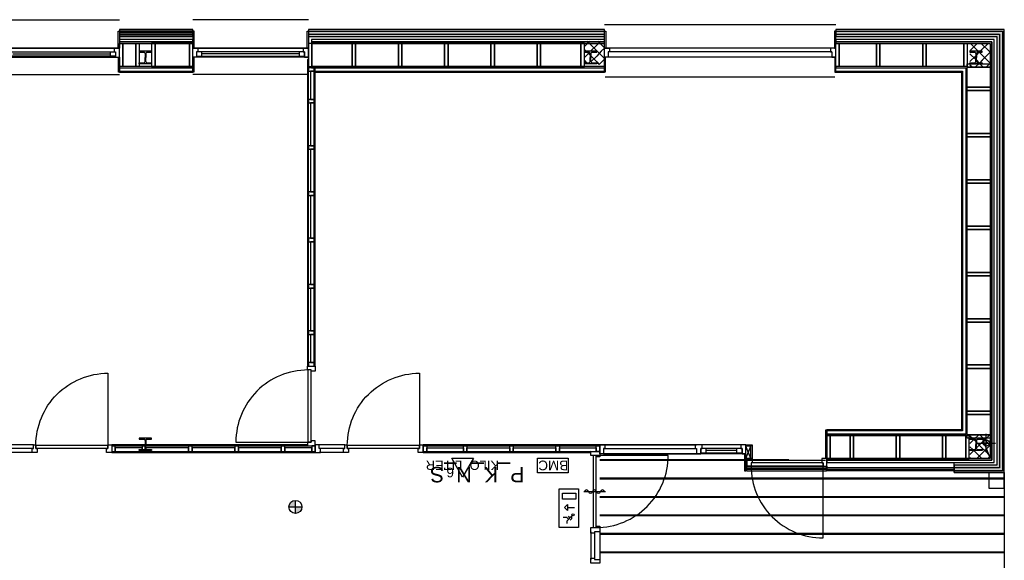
# Model space of a CAD drawing. Header units: metres. Extents: x 69472 to 71247, y 407524 to 411041.
# Tile 12 of 18: x 70316 to 70329, y 409277 to 409284. Entities that reach past the tile are written whole.
import ezdxf
from ezdxf.enums import TextEntityAlignment as Align

# ---------------------------------------------------------------- set-up
doc = ezdxf.new("R2010")
doc.units = ezdxf.units.M
doc.layers.add('N-GEBOUW', color=251, linetype='Continuous')
doc.styles.add('AA_Arial', font='arial.ttf')

# ---------------------------------------------------------------- blocks, each defined once
blk = doc.blocks.new('HOUT_67x100 ZS')
at = {"color": 0}
blk.add_lwpolyline([(0, 100), (-67, 100), (-67, 45), (-50, 45), (-50, 0), (0, 0)], close=True, dxfattribs=at)
blk = doc.blocks.new('HOUT_67x100 TS')
at = {"color": 0}
blk.add_lwpolyline([(-33.5, 45), (-33.5, 100), (33.5, 100), (33.5, 45), (16.5, 45), (16.5, 0), (-16.5, 0), (-16.5, 45), (-33.5, 45)], dxfattribs=at)
blk = doc.blocks.new('AA_Draairichting-enkel')
at = {"color": 0, "linetype": 'ByBlock', "lineweight": -2}
blk.add_lwpolyline([(1, 0, 0.414214), (0, 1), (0, 0)], format="xyb", dxfattribs=at)
blk = doc.blocks.new('HOUT_67x100 Onderdorpel')
at = {"color": 0}
for points in [[(-50, 45), (50, 45)], [(-50, -55), (50, -55)]]:
    blk.add_lwpolyline(points, dxfattribs=at)
blk = doc.blocks.new('HOUT_67x114_ZS')
at = {"color": 0}
blk.add_lwpolyline([(0, 114), (-67, 114), (-67, 67), (-50, 67), (-50, 0), (0, 0), (0, 114)], dxfattribs=at)
blk = doc.blocks.new('HOUT_90x114_TS-wissel')
at = {"color": 0}
blk.add_lwpolyline([(-28, 114), (-28, 47), (-45, 47), (-45, 0), (28, 0), (28, 67), (45, 67), (45, 114), (-28, 114)], dxfattribs=at)
blk = doc.blocks.new('HOUT_67x114_Onderdorpel')
at = {"color": 0}
for points in [[(-50, 57), (50, 57)], [(-50, -57), (50, -57)]]:
    blk.add_lwpolyline(points, dxfattribs=at)
blk = doc.blocks.new('AA_VO-raam')
at = {"color": 0}
blk.add_lwpolyline([(-50, 0), (50, 0)], dxfattribs=at)
blk = doc.blocks.new('HOUT_90x114_TS')
at = {"color": 0}
blk.add_lwpolyline([(-45, 114), (45, 114), (45, 67), (28, 67), (28, 0), (-28, 0), (-28, 67), (-45, 67), (-45, 114)], dxfattribs=at)

msp = doc.modelspace()

# ---------------------------------------------------------------- hatches: boundary and pattern name
at = {"layer": 'N-GEBOUW', "lineweight": -2}
for points in [[(70317.485, 409283.919), (70317.485, 409283.824), (70318.435, 409283.824), (70318.435, 409283.919)], [(70319.935, 409283.919), (70319.935, 409283.824), (70323.772, 409283.824), (70323.772, 409283.919)], [(70326.772, 409283.919), (70326.772, 409283.824), (70328.862, 409283.824), (70328.957, 409283.919)], [(70328.957, 409283.919), (70328.862, 409283.824), (70328.862, 409278.269), (70328.957, 409278.174)], [(70328.957, 409278.174), (70328.862, 409278.269), (70328.307, 409278.269), (70328.307, 409278.174)]]:
    msp.add_hatch(color=256, dxfattribs=at).paths.add_polyline_path(points, flags=0)
h = msp.add_hatch(color=256, dxfattribs=at)
h.paths.add_polyline_path([(70319.766, 409277.73), (70319.682, 409277.73, -0.414214), (70319.766, 409277.814)])
h.paths.add_polyline_path([(70319.766, 409277.645), (70319.766, 409277.73), (70319.85, 409277.73, -0.414214)])

# ---------------------------------------------------------------- linework, layer by layer
for p, q in [((70315.985, 409284.044), (70317.485, 409284.044)), ((70317.485, 409283.919), (70318.435, 409283.919)), ((70317.485, 409283.919), (70317.485, 409283.824)), ((70318.435, 409283.919), (70317.485, 409283.919)), ((70319.935, 409284.044), (70318.435, 409284.044)), ((70318.435, 409283.824), (70318.435, 409283.919)), ((70319.935, 409283.919), (70319.935, 409283.824)), ((70323.772, 409283.919), (70319.935, 409283.919)), ((70326.772, 409283.978), (70323.772, 409283.978)), ((70323.772, 409283.824), (70323.772, 409283.919)), ((70326.772, 409283.919), (70326.772, 409283.824)), ((70328.957, 409283.919), (70326.772, 409283.919)), ((70328.957, 409278.174), (70328.957, 409283.919)), ((70317.467, 409283.674), (70317.467, 409283.894)), ((70317.467, 409283.894), (70317.485, 409283.894)), ((70317.485, 409283.894), (70318.435, 409283.894)), ((70317.485, 409283.894), (70317.485, 409283.674)), ((70317.485, 409283.876), (70318.435, 409283.876)), ((70317.485, 409283.858), (70318.435, 409283.858)), ((70317.485, 409283.836), (70318.435, 409283.836)), ((70317.485, 409283.824), (70318.435, 409283.824)), ((70318.453, 409283.894), (70318.435, 409283.894)), ((70318.435, 409283.894), (70318.435, 409283.674)), ((70318.453, 409283.674), (70318.453, 409283.894)), ((70319.917, 409283.674), (70319.917, 409283.894)), ((70319.917, 409283.894), (70319.935, 409283.894)), ((70319.935, 409283.894), (70323.772, 409283.894)), ((70319.935, 409283.894), (70319.935, 409283.674)), ((70319.935, 409283.858), (70323.772, 409283.858)), ((70319.935, 409283.824), (70323.772, 409283.824)), ((70323.772, 409283.674), (70323.772, 409283.894)), ((70323.772, 409283.894), (70323.79, 409283.894)), ((70323.79, 409283.894), (70323.79, 409283.674)), ((70326.772, 409283.894), (70326.754, 409283.894)), ((70326.754, 409283.894), (70326.754, 409283.674)), ((70326.772, 409283.894), (70328.932, 409283.894)), ((70326.772, 409283.674), (70326.772, 409283.894)), ((70326.772, 409283.858), (70328.896, 409283.858)), ((70326.772, 409283.824), (70328.862, 409283.824)), ((70328.862, 409283.824), (70328.862, 409278.269)), ((70328.896, 409283.858), (70328.896, 409278.235)), ((70328.932, 409283.894), (70328.932, 409278.199)), ((70317.485, 409283.674), (70315.985, 409283.674)), ((70317.485, 409283.674), (70315.985, 409283.674)), ((70315.985, 409283.674), (70317.485, 409283.674)), ((70317.485, 409283.674), (70317.467, 409283.674)), ((70317.485, 409283.789), (70317.485, 409283.759)), ((70318.435, 409283.789), (70317.485, 409283.789)), ((70317.485, 409283.759), (70317.485, 409283.737)), ((70318.435, 409283.759), (70317.485, 409283.759)), ((70317.485, 409283.759), (70318.435, 409283.759)), ((70317.485, 409283.437), (70317.485, 409283.737)), ((70317.485, 409283.737), (70317.529, 409283.737)), ((70317.485, 409283.737), (70318.435, 409283.737)), ((70317.485, 409283.56), (70317.485, 409283.674)), ((70317.485, 409283.56), (70317.485, 409283.674)), ((70317.529, 409283.437), (70317.529, 409283.737)), ((70317.529, 409283.737), (70317.698, 409283.737)), ((70317.529, 409283.737), (70317.529, 409283.437)), ((70317.698, 409283.737), (70317.698, 409283.437)), ((70317.698, 409283.437), (70317.698, 409283.737)), ((70317.698, 409283.737), (70317.742, 409283.737)), ((70317.742, 409283.737), (70317.742, 409283.437)), ((70317.946, 409283.737), (70317.902, 409283.737)), ((70317.902, 409283.737), (70317.902, 409283.437)), ((70318.391, 409283.737), (70317.946, 409283.737)), ((70317.946, 409283.737), (70317.946, 409283.437)), ((70317.946, 409283.437), (70317.946, 409283.737)), ((70318.391, 409283.437), (70318.391, 409283.737)), ((70318.435, 409283.737), (70318.391, 409283.737)), ((70318.391, 409283.737), (70318.391, 409283.437)), ((70318.435, 409283.759), (70318.435, 409283.789)), ((70318.435, 409283.737), (70318.435, 409283.759)), ((70318.435, 409283.437), (70318.435, 409283.737)), ((70318.435, 409283.56), (70318.435, 409283.674)), ((70318.435, 409283.674), (70319.935, 409283.674)), ((70318.435, 409283.56), (70318.435, 409283.674)), ((70318.435, 409283.674), (70319.935, 409283.674)), ((70319.935, 409283.674), (70318.435, 409283.674)), ((70318.435, 409283.674), (70318.453, 409283.674)), ((70319.935, 409283.674), (70319.917, 409283.674)), ((70319.979, 409283.737), (70319.935, 409283.737)), ((70319.935, 409283.737), (70319.935, 409283.437)), ((70319.935, 409283.674), (70319.935, 409283.56)), ((70319.935, 409283.674), (70319.935, 409283.56)), ((70319.973, 409283.789), (70319.973, 409283.759)), ((70323.772, 409283.789), (70319.973, 409283.789)), ((70319.973, 409283.759), (70319.973, 409283.737)), ((70323.772, 409283.759), (70319.973, 409283.759)), ((70319.973, 409283.759), (70323.772, 409283.759)), ((70319.973, 409283.737), (70323.772, 409283.737)), ((70320.501, 409283.737), (70319.979, 409283.737)), ((70319.979, 409283.737), (70319.979, 409283.437)), ((70319.979, 409283.437), (70319.979, 409283.737)), ((70320.501, 409283.437), (70320.501, 409283.737)), ((70320.545, 409283.737), (70320.501, 409283.737)), ((70320.501, 409283.737), (70320.501, 409283.437)), ((70321.101, 409283.737), (70320.545, 409283.737)), ((70320.545, 409283.737), (70320.545, 409283.437)), ((70320.545, 409283.437), (70320.545, 409283.737)), ((70321.101, 409283.437), (70321.101, 409283.737)), ((70321.145, 409283.737), (70321.101, 409283.737)), ((70321.101, 409283.737), (70321.101, 409283.437)), ((70321.701, 409283.737), (70321.145, 409283.737)), ((70321.145, 409283.737), (70321.145, 409283.437)), ((70321.145, 409283.437), (70321.145, 409283.737)), ((70321.701, 409283.437), (70321.701, 409283.737)), ((70321.745, 409283.737), (70321.701, 409283.737)), ((70321.701, 409283.737), (70321.701, 409283.437)), ((70322.301, 409283.737), (70321.745, 409283.737)), ((70321.745, 409283.737), (70321.745, 409283.437)), ((70321.745, 409283.437), (70321.745, 409283.737)), ((70322.301, 409283.437), (70322.301, 409283.737)), ((70322.345, 409283.737), (70322.301, 409283.737)), ((70322.301, 409283.737), (70322.301, 409283.437)), ((70322.901, 409283.737), (70322.345, 409283.737)), ((70322.345, 409283.737), (70322.345, 409283.437)), ((70322.345, 409283.437), (70322.345, 409283.737)), ((70322.901, 409283.437), (70322.901, 409283.737)), ((70322.945, 409283.737), (70322.901, 409283.737)), ((70322.901, 409283.737), (70322.901, 409283.437)), ((70323.468, 409283.737), (70322.945, 409283.737)), ((70322.945, 409283.737), (70322.945, 409283.437)), ((70322.945, 409283.437), (70322.945, 409283.737)), ((70323.468, 409283.437), (70323.468, 409283.737)), ((70323.512, 409283.737), (70323.468, 409283.737)), ((70323.468, 409283.737), (70323.468, 409283.437)), ((70323.58, 409283.764), (70323.512, 409283.696)), ((70323.512, 409283.437), (70323.512, 409283.737)), ((70323.548, 409283.764), (70323.672, 409283.64)), ((70323.672, 409283.715), (70323.591, 409283.634)), ((70323.721, 409283.764), (70323.672, 409283.715)), ((70323.689, 409283.764), (70323.772, 409283.681)), ((70323.772, 409283.673), (70323.732, 409283.634)), ((70323.772, 409283.759), (70323.772, 409283.789)), ((70323.772, 409283.737), (70323.772, 409283.759)), ((70326.772, 409283.674), (70323.772, 409283.674)), ((70323.79, 409283.674), (70323.772, 409283.674)), ((70326.754, 409283.674), (70326.772, 409283.674)), ((70326.772, 409283.789), (70326.772, 409283.759)), ((70328.827, 409283.789), (70326.772, 409283.789)), ((70326.772, 409283.759), (70326.772, 409283.737)), ((70328.797, 409283.759), (70326.772, 409283.759)), ((70326.772, 409283.759), (70328.797, 409283.759)), ((70326.772, 409283.437), (70326.772, 409283.737)), ((70326.772, 409283.737), (70326.816, 409283.737)), ((70326.772, 409283.737), (70328.775, 409283.737)), ((70326.816, 409283.437), (70326.816, 409283.737)), ((70326.816, 409283.737), (70327.301, 409283.737)), ((70326.816, 409283.737), (70326.816, 409283.437)), ((70327.301, 409283.737), (70327.301, 409283.437)), ((70327.301, 409283.437), (70327.301, 409283.737)), ((70327.301, 409283.737), (70327.345, 409283.737)), ((70327.345, 409283.437), (70327.345, 409283.737)), ((70327.345, 409283.737), (70327.901, 409283.737)), ((70327.345, 409283.737), (70327.345, 409283.437)), ((70327.901, 409283.737), (70327.901, 409283.437)), ((70327.901, 409283.437), (70327.901, 409283.737)), ((70327.901, 409283.737), (70327.945, 409283.737)), ((70327.945, 409283.437), (70327.945, 409283.737)), ((70327.945, 409283.737), (70328.431, 409283.737)), ((70327.945, 409283.737), (70327.945, 409283.437)), ((70328.431, 409283.737), (70328.431, 409283.437)), ((70328.431, 409283.437), (70328.431, 409283.737)), ((70328.431, 409283.737), (70328.475, 409283.737)), ((70328.475, 409283.737), (70328.475, 409283.437)), ((70328.607, 409283.737), (70328.512, 409283.642)), ((70328.517, 409283.737), (70328.62, 409283.634)), ((70328.659, 409283.737), (70328.672, 409283.724)), ((70328.749, 409283.737), (70328.672, 409283.66)), ((70328.672, 409283.724), (70328.762, 409283.634)), ((70328.775, 409283.737), (70328.775, 409278.356)), ((70328.797, 409278.334), (70328.797, 409283.759)), ((70328.797, 409283.759), (70328.797, 409278.334)), ((70328.827, 409278.304), (70328.827, 409283.789)), ((70315.985, 409283.56), (70317.485, 409283.56)), ((70315.985, 409283.56), (70317.485, 409283.56)), ((70315.985, 409283.56), (70317.485, 409283.56)), ((70316.102, 409283.6), (70317.368, 409283.6)), ((70317.368, 409283.573), (70317.368, 409283.627)), ((70317.473, 409283.365), (70317.473, 409283.56)), ((70317.473, 409283.56), (70317.485, 409283.56)), ((70317.485, 409283.56), (70317.485, 409283.365)), ((70317.902, 409283.634), (70317.742, 409283.634)), ((70317.742, 409283.634), (70317.742, 409283.621)), ((70317.742, 409283.621), (70317.803, 409283.621)), ((70317.818, 409283.606), (70317.818, 409283.554)), ((70317.818, 409283.502), (70317.818, 409283.554)), ((70317.826, 409283.606), (70317.826, 409283.554)), ((70317.826, 409283.502), (70317.826, 409283.554)), ((70317.841, 409283.621), (70317.902, 409283.621)), ((70317.902, 409283.621), (70317.902, 409283.634)), ((70319.935, 409283.56), (70318.435, 409283.56)), ((70319.935, 409283.56), (70318.435, 409283.56)), ((70319.935, 409283.56), (70318.435, 409283.56)), ((70318.435, 409283.365), (70318.435, 409283.56)), ((70318.435, 409283.56), (70318.448, 409283.56)), ((70318.448, 409283.56), (70318.448, 409283.365)), ((70318.552, 409283.573), (70318.552, 409283.627)), ((70319.818, 409283.6), (70318.552, 409283.6)), ((70319.818, 409283.573), (70319.818, 409283.627)), ((70323.512, 409283.659), (70323.536, 409283.634)), ((70323.672, 409283.634), (70323.512, 409283.634)), ((70323.512, 409283.634), (70323.512, 409283.621)), ((70323.512, 409283.621), (70323.573, 409283.621)), ((70323.577, 409283.62), (70323.512, 409283.555)), ((70323.549, 409283.621), (70323.588, 409283.583)), ((70323.588, 409283.606), (70323.588, 409283.554)), ((70323.588, 409283.502), (70323.588, 409283.554)), ((70323.596, 409283.606), (70323.596, 409283.554)), ((70323.596, 409283.575), (70323.672, 409283.499)), ((70323.672, 409283.573), (70323.596, 409283.498)), ((70323.596, 409283.502), (70323.596, 409283.554)), ((70323.611, 409283.621), (70323.672, 409283.621)), ((70323.672, 409283.64), (70323.678, 409283.634)), ((70323.732, 409283.634), (70323.672, 409283.573)), ((70323.672, 409283.621), (70323.672, 409283.634)), ((70323.678, 409283.634), (70323.772, 409283.54)), ((70326.772, 409283.56), (70323.772, 409283.56)), ((70323.772, 409283.366), (70323.772, 409283.56)), ((70323.772, 409283.56), (70323.784, 409283.56)), ((70323.784, 409283.56), (70323.784, 409283.366)), ((70326.772, 409283.56), (70326.759, 409283.56)), ((70326.759, 409283.56), (70326.759, 409283.366)), ((70326.772, 409283.366), (70326.772, 409283.56)), ((70328.672, 409283.634), (70328.512, 409283.634)), ((70328.512, 409283.634), (70328.512, 409283.621)), ((70328.512, 409283.621), (70328.573, 409283.621)), ((70328.512, 409283.602), (70328.588, 409283.526)), ((70328.588, 409283.576), (70328.512, 409283.5)), ((70328.588, 409283.606), (70328.588, 409283.554)), ((70328.588, 409283.502), (70328.588, 409283.554)), ((70328.633, 409283.621), (70328.596, 409283.584)), ((70328.596, 409283.606), (70328.596, 409283.554)), ((70328.596, 409283.502), (70328.596, 409283.554)), ((70328.611, 409283.621), (70328.672, 409283.621)), ((70328.633, 409283.621), (70328.672, 409283.583)), ((70328.672, 409283.66), (70328.646, 409283.634)), ((70328.672, 409283.621), (70328.672, 409283.634)), ((70328.775, 409283.622), (70328.672, 409283.519)), ((70328.672, 409283.583), (70328.775, 409283.48)), ((70328.762, 409283.634), (70328.775, 409283.621)), ((70317.529, 409283.437), (70317.485, 409283.437)), ((70317.485, 409283.437), (70317.485, 409283.422)), ((70318.435, 409283.437), (70317.485, 409283.437)), ((70317.485, 409283.422), (70318.435, 409283.422)), ((70317.698, 409283.437), (70317.529, 409283.437)), ((70317.742, 409283.437), (70317.698, 409283.437)), ((70317.742, 409283.474), (70317.742, 409283.487)), ((70317.742, 409283.487), (70317.803, 409283.487)), ((70317.902, 409283.474), (70317.742, 409283.474)), ((70317.841, 409283.487), (70317.902, 409283.487)), ((70317.902, 409283.487), (70317.902, 409283.474)), ((70317.902, 409283.437), (70317.946, 409283.437)), ((70317.946, 409283.437), (70318.391, 409283.437)), ((70318.391, 409283.437), (70318.435, 409283.437)), ((70318.435, 409283.422), (70318.435, 409283.437)), ((70319.935, 409283.527), (70319.923, 409283.527)), ((70319.923, 409283.527), (70319.923, 409279.554)), ((70319.936, 409279.554), (70319.935, 409283.527)), ((70319.935, 409283.437), (70319.979, 409283.437)), ((70320.01, 409283.422), (70319.935, 409283.422)), ((70319.935, 409283.422), (70319.935, 409283.376)), ((70319.973, 409283.437), (70319.973, 409283.422)), ((70323.772, 409283.437), (70319.973, 409283.437)), ((70319.973, 409283.422), (70320.01, 409283.422)), ((70319.979, 409283.437), (70320.501, 409283.437)), ((70320.01, 409283.376), (70320.01, 409283.422)), ((70320.023, 409283.422), (70320.01, 409283.422)), ((70320.01, 409283.422), (70320.011, 409279.554)), ((70320.01, 409283.422), (70320.01, 409283.422)), ((70320.01, 409283.422), (70320.023, 409283.422)), ((70320.023, 409279.554), (70320.023, 409283.422)), ((70320.023, 409283.422), (70320.023, 409283.422)), ((70320.023, 409283.422), (70323.772, 409283.422)), ((70320.501, 409283.437), (70320.545, 409283.437)), ((70320.545, 409283.437), (70321.101, 409283.437)), ((70321.101, 409283.437), (70321.145, 409283.437)), ((70321.145, 409283.437), (70321.701, 409283.437)), ((70321.701, 409283.437), (70321.745, 409283.437)), ((70321.745, 409283.437), (70322.301, 409283.437)), ((70322.301, 409283.437), (70322.345, 409283.437)), ((70322.345, 409283.437), (70322.901, 409283.437)), ((70322.901, 409283.437), (70322.945, 409283.437)), ((70322.945, 409283.437), (70323.468, 409283.437)), ((70323.468, 409283.437), (70323.512, 409283.437)), ((70323.512, 409283.517), (70323.542, 409283.487)), ((70323.512, 409283.474), (70323.512, 409283.487)), ((70323.512, 409283.487), (70323.573, 409283.487)), ((70323.672, 409283.474), (70323.512, 409283.474)), ((70323.611, 409283.487), (70323.672, 409283.487)), ((70323.672, 409283.499), (70323.706, 409283.464)), ((70323.672, 409283.487), (70323.672, 409283.474)), ((70323.772, 409283.532), (70323.704, 409283.464)), ((70323.772, 409283.422), (70323.772, 409283.437)), ((70326.816, 409283.437), (70326.772, 409283.437)), ((70326.772, 409283.437), (70326.772, 409283.422)), ((70328.475, 409283.437), (70326.772, 409283.437)), ((70326.772, 409283.422), (70328.46, 409283.422)), ((70327.301, 409283.437), (70326.816, 409283.437)), ((70327.345, 409283.437), (70327.301, 409283.437)), ((70327.901, 409283.437), (70327.345, 409283.437)), ((70327.945, 409283.437), (70327.901, 409283.437)), ((70328.431, 409283.437), (70327.945, 409283.437)), ((70328.475, 409283.437), (70328.431, 409283.437)), ((70328.46, 409283.422), (70328.46, 409278.671)), ((70328.475, 409283.43), (70328.475, 409283.474)), ((70328.475, 409283.474), (70328.775, 409283.474)), ((70328.475, 409278.656), (70328.475, 409283.437)), ((70328.475, 409283.169), (70328.475, 409283.43)), ((70328.475, 409283.43), (70328.775, 409283.43)), ((70328.775, 409283.43), (70328.475, 409283.43)), ((70328.512, 409283.474), (70328.512, 409283.487)), ((70328.512, 409283.487), (70328.573, 409283.487)), ((70328.672, 409283.474), (70328.512, 409283.474)), ((70328.512, 409283.46), (70328.535, 409283.437)), ((70328.627, 409283.474), (70328.59, 409283.437)), ((70328.596, 409283.518), (70328.626, 409283.487)), ((70328.611, 409283.487), (70328.672, 409283.487)), ((70328.639, 409283.474), (70328.672, 409283.442)), ((70328.672, 409283.519), (70328.64, 409283.487)), ((70328.672, 409283.487), (70328.672, 409283.474)), ((70328.672, 409283.442), (70328.676, 409283.437)), ((70328.775, 409283.48), (70328.731, 409283.437)), ((70328.775, 409283.474), (70328.775, 409283.43)), ((70328.775, 409283.43), (70328.775, 409283.169)), ((70315.985, 409283.332), (70317.485, 409283.332)), ((70317.485, 409283.365), (70317.473, 409283.365)), ((70317.485, 409283.378), (70318.435, 409283.378)), ((70317.485, 409283.365), (70318.435, 409283.365)), ((70318.448, 409283.365), (70318.435, 409283.365)), ((70319.935, 409283.334), (70318.435, 409283.334)), ((70319.935, 409283.376), (70320.01, 409283.376)), ((70320.01, 409283.376), (70319.96, 409283.376)), ((70319.96, 409283.376), (70319.96, 409283.011)), ((70320.01, 409283.011), (70320.01, 409283.376)), ((70320.023, 409283.378), (70323.772, 409283.378)), ((70320.023, 409283.365), (70323.772, 409283.366)), ((70323.784, 409283.366), (70323.772, 409283.366)), ((70326.759, 409283.298), (70323.784, 409283.298)), ((70326.759, 409283.366), (70326.772, 409283.366)), ((70326.772, 409283.378), (70328.416, 409283.378)), ((70326.772, 409283.366), (70328.403, 409283.366)), ((70328.403, 409283.366), (70328.403, 409278.728)), ((70328.416, 409283.378), (70328.416, 409278.715)), ((70328.775, 409283.169), (70328.475, 409283.169)), ((70328.475, 409283.125), (70328.475, 409283.169)), ((70328.475, 409283.169), (70328.775, 409283.169)), ((70328.775, 409283.169), (70328.775, 409283.125)), ((70328.475, 409282.569), (70328.475, 409283.125)), ((70328.475, 409283.125), (70328.775, 409283.125)), ((70328.775, 409283.125), (70328.475, 409283.125)), ((70328.775, 409283.125), (70328.775, 409282.569)), ((70320.01, 409283.011), (70319.935, 409283.011)), ((70319.935, 409283.011), (70319.935, 409282.965)), ((70319.935, 409282.965), (70320.01, 409282.965)), ((70319.96, 409283.011), (70320.01, 409283.011)), ((70320.01, 409282.965), (70319.96, 409282.965)), ((70319.96, 409282.965), (70319.96, 409282.411)), ((70320.01, 409282.965), (70320.01, 409283.011)), ((70320.01, 409282.411), (70320.01, 409282.965)), ((70328.775, 409282.569), (70328.475, 409282.569)), ((70328.475, 409282.525), (70328.475, 409282.569)), ((70328.475, 409282.569), (70328.775, 409282.569)), ((70328.475, 409281.969), (70328.475, 409282.525)), ((70328.475, 409282.525), (70328.775, 409282.525)), ((70328.775, 409282.525), (70328.475, 409282.525)), ((70328.775, 409282.569), (70328.775, 409282.525)), ((70328.775, 409282.525), (70328.775, 409281.969)), ((70320.01, 409282.411), (70319.935, 409282.411)), ((70319.935, 409282.411), (70319.935, 409282.365)), ((70319.96, 409282.411), (70320.01, 409282.411)), ((70320.01, 409282.365), (70320.01, 409282.411)), ((70319.935, 409282.365), (70320.01, 409282.365)), ((70320.01, 409282.365), (70319.96, 409282.365)), ((70319.96, 409282.365), (70319.96, 409281.811)), ((70320.01, 409281.811), (70320.01, 409282.365)), ((70328.775, 409281.969), (70328.475, 409281.969)), ((70328.475, 409281.925), (70328.475, 409281.969)), ((70328.475, 409281.969), (70328.775, 409281.969)), ((70328.475, 409281.369), (70328.475, 409281.925)), ((70328.475, 409281.925), (70328.775, 409281.925)), ((70328.775, 409281.925), (70328.475, 409281.925)), ((70328.775, 409281.969), (70328.775, 409281.925)), ((70328.775, 409281.925), (70328.775, 409281.369)), ((70320.01, 409281.811), (70319.935, 409281.811)), ((70319.935, 409281.811), (70319.935, 409281.765)), ((70319.935, 409281.765), (70320.01, 409281.765)), ((70319.96, 409281.811), (70320.01, 409281.811)), ((70320.01, 409281.765), (70319.96, 409281.765)), ((70319.96, 409281.765), (70319.96, 409281.211)), ((70320.01, 409281.765), (70320.01, 409281.811)), ((70320.01, 409281.211), (70320.01, 409281.765)), ((70328.775, 409281.369), (70328.475, 409281.369)), ((70328.475, 409281.325), (70328.475, 409281.369)), ((70328.475, 409281.369), (70328.775, 409281.369)), ((70328.775, 409281.369), (70328.775, 409281.325)), ((70328.475, 409280.769), (70328.475, 409281.325)), ((70328.475, 409281.325), (70328.775, 409281.325)), ((70328.775, 409281.325), (70328.475, 409281.325)), ((70328.775, 409281.325), (70328.775, 409280.769)), ((70320.01, 409281.211), (70319.935, 409281.211)), ((70319.935, 409281.211), (70319.935, 409281.165)), ((70319.935, 409281.165), (70320.01, 409281.165)), ((70319.96, 409281.211), (70320.01, 409281.211)), ((70320.01, 409281.165), (70319.96, 409281.165)), ((70319.96, 409281.165), (70319.961, 409280.611)), ((70320.01, 409281.165), (70320.01, 409281.211)), ((70320.011, 409280.611), (70320.01, 409281.165)), ((70328.775, 409280.769), (70328.475, 409280.769)), ((70328.475, 409280.725), (70328.475, 409280.769)), ((70328.475, 409280.769), (70328.775, 409280.769)), ((70328.775, 409280.769), (70328.775, 409280.725)), ((70320.011, 409280.611), (70319.936, 409280.611)), ((70319.936, 409280.611), (70319.936, 409280.565)), ((70319.961, 409280.611), (70320.011, 409280.611)), ((70320.011, 409280.565), (70320.011, 409280.611)), ((70328.475, 409280.169), (70328.475, 409280.725)), ((70328.475, 409280.725), (70328.775, 409280.725)), ((70328.775, 409280.725), (70328.475, 409280.725)), ((70328.775, 409280.725), (70328.775, 409280.169)), ((70319.936, 409280.565), (70320.011, 409280.565)), ((70320.011, 409280.565), (70319.961, 409280.565)), ((70319.961, 409280.565), (70319.961, 409280.011)), ((70320.011, 409280.011), (70320.011, 409280.565)), ((70328.775, 409280.169), (70328.475, 409280.169)), ((70328.475, 409280.125), (70328.475, 409280.169)), ((70328.475, 409280.169), (70328.775, 409280.169)), ((70328.475, 409279.569), (70328.475, 409280.125)), ((70328.475, 409280.125), (70328.775, 409280.125)), ((70328.775, 409280.125), (70328.475, 409280.125)), ((70328.775, 409280.169), (70328.775, 409280.125)), ((70328.775, 409280.125), (70328.775, 409279.569)), ((70320.011, 409280.011), (70319.936, 409280.011)), ((70319.936, 409280.011), (70319.936, 409279.965)), ((70319.936, 409279.965), (70320.011, 409279.965)), ((70319.961, 409280.011), (70320.011, 409280.011)), ((70320.011, 409279.965), (70319.961, 409279.965)), ((70319.961, 409279.965), (70319.961, 409279.6)), ((70320.011, 409279.965), (70320.011, 409280.011)), ((70320.011, 409279.6), (70320.011, 409279.965)), ((70320.011, 409279.6), (70319.936, 409279.6)), ((70319.936, 409279.6), (70319.936, 409279.554)), ((70319.961, 409279.6), (70320.011, 409279.6)), ((70320.011, 409279.554), (70320.011, 409279.6)), ((70319.923, 409279.554), (70319.936, 409279.554)), ((70319.936, 409279.554), (70320.011, 409279.554)), ((70320.011, 409279.554), (70320.023, 409279.554)), ((70328.775, 409279.569), (70328.475, 409279.569)), ((70328.475, 409279.525), (70328.475, 409279.569)), ((70328.475, 409279.569), (70328.775, 409279.569)), ((70328.475, 409278.969), (70328.475, 409279.525)), ((70328.475, 409279.525), (70328.775, 409279.525)), ((70328.775, 409279.525), (70328.475, 409279.525)), ((70328.775, 409279.569), (70328.775, 409279.525)), ((70328.775, 409279.525), (70328.775, 409278.969)), ((70328.775, 409278.969), (70328.475, 409278.969)), ((70328.475, 409278.925), (70328.475, 409278.969)), ((70328.475, 409278.969), (70328.775, 409278.969)), ((70328.775, 409278.969), (70328.775, 409278.925)), ((70328.475, 409278.663), (70328.475, 409278.925)), ((70328.475, 409278.925), (70328.775, 409278.925)), ((70328.775, 409278.925), (70328.475, 409278.925)), ((70328.775, 409278.925), (70328.775, 409278.663)), ((70326.644, 409278.357), (70326.644, 409278.729)), ((70326.644, 409278.729), (70326.657, 409278.729)), ((70326.644, 409278.533), (70326.644, 409278.728)), ((70326.657, 409278.729), (70326.657, 409278.357)), ((70328.403, 409278.728), (70326.657, 409278.728)), ((70326.657, 409278.533), (70326.657, 409278.728)), ((70328.416, 409278.715), (70326.657, 409278.715)), ((70317.902, 409278.619), (70317.742, 409278.619)), ((70317.742, 409278.619), (70317.742, 409278.606)), ((70317.742, 409278.606), (70317.803, 409278.606)), ((70317.818, 409278.591), (70317.818, 409278.539)), ((70317.826, 409278.591), (70317.826, 409278.539)), ((70317.841, 409278.606), (70317.902, 409278.606)), ((70317.902, 409278.606), (70317.902, 409278.619)), ((70328.46, 409278.671), (70326.657, 409278.671)), ((70326.657, 409278.671), (70326.657, 409278.656)), ((70326.701, 409278.656), (70326.657, 409278.656)), ((70326.657, 409278.656), (70326.657, 409278.356)), ((70326.657, 409278.656), (70328.475, 409278.656)), ((70326.957, 409278.656), (70326.701, 409278.656)), ((70326.701, 409278.656), (70326.701, 409278.356)), ((70326.701, 409278.356), (70326.701, 409278.656)), ((70326.957, 409278.356), (70326.957, 409278.656)), ((70327.001, 409278.656), (70326.957, 409278.656)), ((70326.957, 409278.656), (70326.957, 409278.356)), ((70327.557, 409278.656), (70327.001, 409278.656)), ((70327.001, 409278.656), (70327.001, 409278.356)), ((70327.001, 409278.356), (70327.001, 409278.656)), ((70327.557, 409278.356), (70327.557, 409278.656)), ((70327.601, 409278.656), (70327.557, 409278.656)), ((70327.557, 409278.656), (70327.557, 409278.356)), ((70328.157, 409278.656), (70327.601, 409278.656)), ((70327.601, 409278.656), (70327.601, 409278.356)), ((70327.601, 409278.356), (70327.601, 409278.656)), ((70328.157, 409278.356), (70328.157, 409278.656)), ((70328.201, 409278.656), (70328.157, 409278.656)), ((70328.157, 409278.656), (70328.157, 409278.356)), ((70328.458, 409278.656), (70328.201, 409278.656)), ((70328.201, 409278.656), (70328.201, 409278.356)), ((70328.201, 409278.356), (70328.201, 409278.656)), ((70328.458, 409278.356), (70328.458, 409278.656)), ((70328.502, 409278.656), (70328.458, 409278.656)), ((70328.458, 409278.656), (70328.458, 409278.356)), ((70328.775, 409278.663), (70328.475, 409278.663)), ((70328.475, 409278.619), (70328.475, 409278.663)), ((70328.475, 409278.663), (70328.775, 409278.663)), ((70328.775, 409278.619), (70328.475, 409278.619)), ((70328.502, 409278.356), (70328.502, 409278.656)), ((70328.512, 409278.652), (70328.544, 409278.619)), ((70328.672, 409278.619), (70328.512, 409278.619)), ((70328.512, 409278.619), (70328.512, 409278.606)), ((70328.512, 409278.606), (70328.573, 409278.606)), ((70328.568, 409278.606), (70328.512, 409278.55)), ((70328.557, 409278.606), (70328.588, 409278.576)), ((70328.618, 409278.656), (70328.581, 409278.619)), ((70328.588, 409278.591), (70328.588, 409278.539)), ((70328.596, 409278.591), (70328.596, 409278.539)), ((70328.672, 409278.569), (70328.596, 409278.493)), ((70328.596, 409278.568), (70328.672, 409278.492)), ((70328.604, 409278.556), (70328.842, 409278.556)), ((70328.611, 409278.606), (70328.672, 409278.606)), ((70328.649, 409278.656), (70328.672, 409278.633)), ((70328.759, 409278.656), (70328.672, 409278.569)), ((70328.672, 409278.633), (70328.775, 409278.53)), ((70328.672, 409278.606), (70328.672, 409278.619)), ((70328.672, 409278.619), (70328.775, 409278.356)), ((70328.723, 409278.437), (70328.723, 409278.675)), ((70328.775, 409278.663), (70328.775, 409278.619)), ((70316.368, 409278.488), (70316.035, 409278.488)), ((70319.923, 409278.533), (70317.385, 409278.533)), ((70317.385, 409278.533), (70317.385, 409278.52)), ((70317.431, 409278.52), (70317.385, 409278.52)), ((70317.385, 409278.52), (70317.385, 409278.445)), ((70317.385, 409278.52), (70319.923, 409278.52)), ((70317.385, 409278.445), (70317.431, 409278.445)), ((70320.023, 409278.445), (70317.385, 409278.445)), ((70317.385, 409278.445), (70317.385, 409278.433)), ((70317.385, 409278.433), (70320.023, 409278.433)), ((70317.431, 409278.445), (70317.431, 409278.52)), ((70317.781, 409278.495), (70317.431, 409278.495)), ((70317.431, 409278.495), (70317.431, 409278.445)), ((70317.431, 409278.445), (70317.781, 409278.445)), ((70317.742, 409278.459), (70317.742, 409278.472)), ((70317.742, 409278.472), (70317.803, 409278.472)), ((70317.902, 409278.459), (70317.742, 409278.459)), ((70317.827, 409278.52), (70317.781, 409278.52)), ((70317.781, 409278.52), (70317.781, 409278.445)), ((70317.781, 409278.445), (70317.781, 409278.495)), ((70317.781, 409278.445), (70317.827, 409278.445)), ((70317.818, 409278.487), (70317.818, 409278.539)), ((70317.826, 409278.487), (70317.826, 409278.539)), ((70317.827, 409278.445), (70317.827, 409278.52)), ((70318.381, 409278.495), (70317.827, 409278.495)), ((70317.827, 409278.495), (70317.827, 409278.445)), ((70317.827, 409278.445), (70318.381, 409278.445)), ((70317.841, 409278.472), (70317.902, 409278.472)), ((70317.902, 409278.472), (70317.902, 409278.459)), ((70318.427, 409278.52), (70318.381, 409278.52)), ((70318.381, 409278.52), (70318.381, 409278.445)), ((70318.381, 409278.445), (70318.381, 409278.495)), ((70318.381, 409278.445), (70318.427, 409278.445)), ((70318.427, 409278.445), (70318.427, 409278.52)), ((70318.981, 409278.495), (70318.427, 409278.495)), ((70318.427, 409278.495), (70318.427, 409278.445)), ((70318.427, 409278.445), (70318.981, 409278.445)), ((70319.027, 409278.52), (70318.981, 409278.52)), ((70318.981, 409278.52), (70318.981, 409278.445)), ((70318.981, 409278.445), (70318.981, 409278.495)), ((70318.981, 409278.445), (70319.027, 409278.445)), ((70319.027, 409278.445), (70319.027, 409278.52)), ((70319.581, 409278.495), (70319.027, 409278.495)), ((70319.027, 409278.495), (70319.027, 409278.445)), ((70319.027, 409278.445), (70319.581, 409278.445)), ((70319.627, 409278.52), (70319.581, 409278.52)), ((70319.581, 409278.52), (70319.581, 409278.445)), ((70319.581, 409278.445), (70319.581, 409278.495)), ((70319.581, 409278.445), (70319.627, 409278.445)), ((70319.627, 409278.445), (70319.627, 409278.52)), ((70319.977, 409278.495), (70319.627, 409278.495)), ((70319.627, 409278.495), (70319.627, 409278.445)), ((70319.627, 409278.445), (70319.977, 409278.445)), ((70319.923, 409278.52), (70319.923, 409278.533)), ((70320.023, 409278.52), (70319.977, 409278.52)), ((70319.977, 409278.52), (70319.977, 409278.445)), ((70319.977, 409278.445), (70319.977, 409278.495)), ((70319.977, 409278.445), (70320.023, 409278.445)), ((70320.023, 409278.445), (70320.023, 409278.52)), ((70320.023, 409278.433), (70320.023, 409278.445)), ((70320.406, 409278.488), (70320.073, 409278.488)), ((70323.712, 409278.534), (70321.423, 409278.533)), ((70321.423, 409278.533), (70321.423, 409278.52)), ((70321.423, 409278.52), (70323.712, 409278.521)), ((70321.423, 409278.445), (70321.423, 409278.52)), ((70321.423, 409278.52), (70321.469, 409278.52)), ((70323.598, 409278.446), (70321.423, 409278.445)), ((70321.469, 409278.445), (70321.423, 409278.445)), ((70321.423, 409278.445), (70321.423, 409278.433)), ((70321.423, 409278.433), (70323.598, 409278.433)), ((70321.469, 409278.52), (70321.469, 409278.445)), ((70321.469, 409278.445), (70321.469, 409278.495)), ((70321.469, 409278.495), (70321.944, 409278.495)), ((70321.944, 409278.445), (70321.469, 409278.445)), ((70321.944, 409278.445), (70321.944, 409278.52)), ((70321.944, 409278.52), (70321.99, 409278.52)), ((70321.944, 409278.495), (70321.944, 409278.445)), ((70321.99, 409278.445), (70321.944, 409278.445)), ((70321.99, 409278.52), (70321.99, 409278.445)), ((70321.99, 409278.445), (70321.99, 409278.495)), ((70321.99, 409278.495), (70322.544, 409278.495)), ((70322.544, 409278.445), (70321.99, 409278.445)), ((70322.544, 409278.445), (70322.544, 409278.52)), ((70322.544, 409278.52), (70322.59, 409278.52)), ((70322.544, 409278.495), (70322.544, 409278.445)), ((70322.59, 409278.445), (70322.544, 409278.445)), ((70322.59, 409278.52), (70322.59, 409278.445)), ((70322.59, 409278.445), (70322.59, 409278.495)), ((70322.59, 409278.495), (70323.144, 409278.495)), ((70323.144, 409278.445), (70322.59, 409278.445)), ((70323.144, 409278.445), (70323.144, 409278.52)), ((70323.144, 409278.52), (70323.19, 409278.52)), ((70323.144, 409278.495), (70323.144, 409278.445)), ((70323.19, 409278.445), (70323.144, 409278.445)), ((70323.19, 409278.52), (70323.19, 409278.445)), ((70323.19, 409278.495), (70323.666, 409278.496)), ((70323.19, 409278.445), (70323.19, 409278.495)), ((70323.666, 409278.446), (70323.19, 409278.445)), ((70323.598, 409278.433), (70323.598, 409278.446)), ((70323.666, 409278.446), (70323.666, 409278.521)), ((70323.666, 409278.521), (70323.712, 409278.521)), ((70323.666, 409278.496), (70323.666, 409278.446)), ((70323.712, 409278.446), (70323.666, 409278.446)), ((70323.712, 409278.521), (70323.712, 409278.534)), ((70325.607, 409278.533), (70323.712, 409278.533)), ((70323.712, 409278.521), (70323.712, 409278.446)), ((70325.09, 409278.432), (70325.09, 409278.486)), ((70325.49, 409278.459), (70325.09, 409278.459)), ((70325.49, 409278.432), (70325.49, 409278.486)), ((70325.607, 409278.515), (70325.607, 409278.533)), ((70325.607, 409278.533), (70325.672, 409278.533)), ((70325.672, 409278.515), (70325.607, 409278.515)), ((70325.607, 409278.357), (70325.672, 409278.515)), ((70325.672, 409278.357), (70325.607, 409278.515)), ((70325.672, 409278.533), (70325.69, 409278.533)), ((70325.672, 409278.357), (70325.672, 409278.533)), ((70325.672, 409278.533), (70325.672, 409278.515)), ((70325.69, 409278.533), (70325.69, 409278.357)), ((70328.512, 409278.51), (70328.55, 409278.472)), ((70328.512, 409278.459), (70328.512, 409278.472)), ((70328.512, 409278.472), (70328.573, 409278.472)), ((70328.672, 409278.459), (70328.512, 409278.459)), ((70328.562, 409278.459), (70328.512, 409278.409)), ((70328.563, 409278.459), (70328.666, 409278.356)), ((70328.588, 409278.485), (70328.575, 409278.472)), ((70328.588, 409278.487), (70328.588, 409278.539)), ((70328.596, 409278.487), (70328.596, 409278.539)), ((70328.611, 409278.472), (70328.672, 409278.472)), ((70328.672, 409278.492), (70328.704, 409278.459)), ((70328.672, 409278.472), (70328.672, 409278.459)), ((70328.703, 409278.459), (70328.672, 409278.428)), ((70328.775, 409278.531), (70328.703, 409278.459)), ((70328.704, 409278.459), (70328.775, 409278.389)), ((70321.792, 409278.36), (70322.073, 409278.36)), ((70321.932, 409278.116), (70321.792, 409278.36)), ((70322.073, 409278.36), (70321.932, 409278.116)), ((70325.607, 409278.419), (70323.712, 409278.419)), ((70323.712, 409278.344), (70326.163, 409278.344)), ((70323.712, 409278.334), (70326.639, 409278.334)), ((70325.607, 409278.419), (70325.589, 409278.419)), ((70325.589, 409278.419), (70325.589, 409278.199)), ((70325.607, 409278.199), (70325.607, 409278.419)), ((70325.672, 409278.357), (70325.607, 409278.357)), ((70325.69, 409278.357), (70325.672, 409278.357)), ((70326.657, 409278.357), (70326.644, 409278.357)), ((70326.657, 409278.356), (70326.701, 409278.356)), ((70328.775, 409278.356), (70326.657, 409278.356)), ((70326.657, 409278.356), (70326.657, 409278.334)), ((70326.657, 409278.334), (70328.797, 409278.334)), ((70328.797, 409278.334), (70326.657, 409278.334)), ((70326.657, 409278.334), (70326.657, 409278.304)), ((70326.657, 409278.304), (70328.827, 409278.304)), ((70326.701, 409278.356), (70326.957, 409278.356)), ((70326.957, 409278.356), (70327.001, 409278.356)), ((70327.001, 409278.356), (70327.557, 409278.356)), ((70327.557, 409278.356), (70327.601, 409278.356)), ((70327.601, 409278.356), (70328.157, 409278.356)), ((70328.157, 409278.356), (70328.201, 409278.356)), ((70328.201, 409278.356), (70328.458, 409278.356)), ((70328.458, 409278.356), (70328.502, 409278.356)), ((70328.512, 409278.369), (70328.525, 409278.356)), ((70328.672, 409278.428), (70328.6, 409278.356)), ((70328.775, 409278.389), (70328.742, 409278.356)), ((70325.589, 409278.199), (70325.607, 409278.199)), ((70325.607, 409278.199), (70325.607, 409278.257)), ((70325.613, 409278.257), (70326.651, 409278.257)), ((70325.613, 409278.257), (70325.613, 409278.199)), ((70325.613, 409278.235), (70326.651, 409278.235)), ((70325.613, 409278.217), (70326.651, 409278.217)), ((70325.613, 409278.199), (70326.651, 409278.199)), ((70326.651, 409278.199), (70326.651, 409278.257)), ((70328.307, 409278.299), (70326.657, 409278.299)), ((70326.657, 409278.257), (70326.657, 409278.199)), ((70328.896, 409278.235), (70326.657, 409278.235)), ((70326.657, 409278.217), (70328.307, 409278.217)), ((70328.932, 409278.199), (70326.657, 409278.199)), ((70328.307, 409278.174), (70328.307, 409278.299)), ((70328.862, 409278.269), (70328.307, 409278.269)), ((70328.307, 409278.269), (70328.307, 409278.174)), ((70328.957, 409278.174), (70328.307, 409278.174)), ((70328.307, 409278.174), (70328.957, 409278.174)), ((70328.957, 409278.174), (70328.757, 409278.174)), ((70328.757, 409278.174), (70328.757, 409277.974)), ((70328.957, 409278.174), (70328.957, 409271.174)), ((70328.957, 409277.974), (70328.957, 409278.174)), ((70323.712, 409278.105), (70328.957, 409278.105)), ((70323.712, 409278.095), (70328.957, 409278.095)), ((70323.186, 409277.464), (70323.186, 409277.964)), ((70323.186, 409277.964), (70323.436, 409277.964)), ((70323.436, 409277.964), (70323.436, 409277.464)), ((70323.505, 409277.929, 0.05), (70323.785, 409277.929, 0.05)), ((70328.757, 409277.974), (70328.957, 409277.974)), ((70319.766, 409277.645), (70319.766, 409277.814)), ((70323.23, 409277.83), (70323.23, 409277.908)), ((70323.23, 409277.908), (70323.402, 409277.908)), ((70323.402, 409277.83), (70323.23, 409277.83)), ((70323.402, 409277.908), (70323.402, 409277.83)), ((70323.712, 409277.866), (70328.957, 409277.866)), ((70323.712, 409277.856), (70328.957, 409277.856)), ((70319.682, 409277.73), (70319.85, 409277.73)), ((70323.255, 409277.722), (70323.294, 409277.762)), ((70323.294, 409277.684), (70323.255, 409277.722)), ((70323.294, 409277.762), (70323.294, 409277.684)), ((70323.294, 409277.722), (70323.383, 409277.722)), ((70323.286, 409277.592), (70323.239, 409277.592)), ((70323.308, 409277.57), (70323.286, 409277.592)), ((70323.288, 409277.551), (70323.355, 409277.618)), ((70323.288, 409277.515), (70323.288, 409277.551)), ((70323.325, 409277.588), (70323.305, 409277.608)), ((70323.345, 409277.575), (70323.327, 409277.556)), ((70323.345, 409277.608), (70323.345, 409277.575)), ((70323.712, 409277.627), (70328.957, 409277.627)), ((70323.712, 409277.617), (70328.957, 409277.617)), ((70323.436, 409277.464), (70323.186, 409277.464)), ((70323.712, 409277.388), (70328.957, 409277.388)), ((70323.712, 409277.378), (70328.957, 409277.378)), ((70323.712, 409277.149), (70328.957, 409277.149)), ((70323.712, 409277.139), (70328.957, 409277.139))]:
    msp.add_line(p, q, dxfattribs=at)
at = {"layer": 'N-GEBOUW', "lineweight": -2, "ltscale": 4}
for p, q in [((70322.906, 409278.172), (70322.906, 409278.36)), ((70322.906, 409278.36), (70323.301, 409278.36)), ((70323.301, 409278.36), (70323.301, 409278.172)), ((70323.301, 409278.172), (70322.906, 409278.172))]:
    msp.add_line(p, q, dxfattribs=at)
at = {"layer": 'N-GEBOUW', "lineweight": -2}
for points in [[(70316.035, 409283.573), (70316.035, 409283.627), (70317.435, 409283.627), (70317.435, 409283.573)], [(70319.885, 409283.573), (70319.885, 409283.627), (70318.485, 409283.627), (70318.485, 409283.573)], [(70319.928, 409278.57), (70319.968, 409278.57), (70319.968, 409279.504), (70319.928, 409279.504)], [(70317.335, 409278.528), (70317.335, 409278.488), (70316.401, 409278.488), (70316.401, 409278.528)], [(70321.373, 409278.528), (70321.373, 409278.488), (70320.439, 409278.488), (70320.439, 409278.528)], [(70325.557, 409278.432), (70325.557, 409278.486), (70325.023, 409278.486), (70325.023, 409278.432)], [(70323.665, 409278.396), (70323.625, 409278.396), (70323.625, 409277.462), (70323.665, 409277.462)], [(70326.607, 409278.262), (70326.607, 409278.302), (70325.673, 409278.302), (70325.673, 409278.262)]]:
    msp.add_lwpolyline(points, close=True, dxfattribs=at)
for centre, radius in [((70328.723, 409278.556), 0.04), ((70328.723, 409278.556), 0.04), ((70319.766, 409277.73), 0.0844), ((70323.365, 409277.627), 0.0136)]:
    msp.add_circle(centre, radius, dxfattribs=at)
for centre, radius, start, end in [((70317.803, 409283.606), 0.015, 0.0021, 90.0021), ((70317.841, 409283.606), 0.015, 90.0021, 180.0021), ((70323.573, 409283.606), 0.015, 0.0021, 90.0021), ((70323.611, 409283.606), 0.015, 90.0021, 180.0021), ((70328.573, 409283.606), 0.015, 0.0021, 90.0021), ((70328.611, 409283.606), 0.015, 90.0021, 180.0021), ((70317.803, 409283.502), 0.015, 270.0021, 0.0021), ((70317.841, 409283.502), 0.015, 180.0021, 270.0021), ((70323.573, 409283.502), 0.015, 270.0021, 0.0021), ((70323.611, 409283.502), 0.015, 180.0021, 270.0021), ((70328.573, 409283.502), 0.015, 270.0021, 0.0021), ((70328.611, 409283.502), 0.015, 180.0021, 270.0021), ((70317.803, 409278.591), 0.015, 0.0021, 90.0021), ((70317.841, 409278.591), 0.015, 90.0021, 180.0021), ((70328.573, 409278.591), 0.015, 0.0021, 90.0021), ((70328.611, 409278.591), 0.015, 90.0021, 180.0021), ((70317.803, 409278.487), 0.015, 270.0021, 0.0021), ((70317.841, 409278.487), 0.015, 180.0021, 270.0021), ((70328.573, 409278.487), 0.015, 270.0021, 0.0021), ((70328.611, 409278.487), 0.015, 180.0021, 270.0021), ((70323.54, 409277.924, 0.05), 0.0263, 9.4644, 170.5398), ((70323.592, 409277.933, 0.05), 0.0263, 189.4644, 350.5398), ((70323.643, 409277.924, 0.05), 0.0263, 9.4644, 170.5398), ((70323.695, 409277.933, 0.05), 0.0263, 189.4644, 350.5398), ((70323.747, 409277.924, 0.05), 0.0263, 9.4644, 170.5398)]:
    msp.add_arc(centre, radius, start, end, dxfattribs=at)

# ---------------------------------------------------------------- block references
at = {"layer": 'N-GEBOUW', "lineweight": -2, "extrusion": (0, 0, -1), "zscale": -0.0009999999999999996}
for name, p, xscale, yscale, rotation in [('HOUT_67x114_Onderdorpel', (-70316.735, 409283.617), 0.01399999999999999, 0.0009999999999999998, 179.9978773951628), ('HOUT_67x114_ZS', (-70318.435, 409283.56), 0.0009999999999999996, 0.0009999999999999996, 359.9978773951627), ('HOUT_67x114_ZS', (-70323.772, 409283.56), 0.0009999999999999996, 0.0009999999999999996, 359.9978773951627), ('AA_Draairichting-enkel', (-70317.335, 409278.528), 0.9339999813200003, 0.9339999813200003, 359.9978773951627), ('HOUT_67x100 ZS', (-70319.923, 409279.554), 0.001, 0.001, 89.99787739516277), ('AA_Draairichting-enkel', (-70321.373, 409278.528), 0.9339999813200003, 0.9339999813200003, 359.9978773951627), ('HOUT_67x100 Onderdorpel', (-70316.202, 409278.488), 0.003329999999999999, 0.0009999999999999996, 359.9978773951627), ('HOUT_67x100 Onderdorpel', (-70320.239, 409278.488), 0.003329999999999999, 0.0009999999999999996, 359.9978773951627), ('HOUT_67x114_ZS', (-70323.712, 409278.419), 0.0009999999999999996, 0.0009999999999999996, 359.9978773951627), ('HOUT_67x114_Onderdorpel', (-70324.364, 409278.476), 0.01204999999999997, 0.0009999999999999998, 179.9978773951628), ('AA_VO-raam', (-70324.364, 409278.486), 0.01204999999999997, 0.0009999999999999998, 179.9978773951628), ('HOUT_90x114_TS', (-70324.995, 409278.419), 0.0009999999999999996, 0.0009999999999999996, 359.9978773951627), ('HOUT_67x100 ZS', (-70325.623, 409278.257), 0.0009999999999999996, 0.0009999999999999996, 359.9978773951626), ('HOUT_90x114_TS-wissel', (-70323.712, 409277.434), 0.0009999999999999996, 0.0009999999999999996, 269.9978773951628), ('HOUT_67x114_ZS', (-70323.712, 409276.999), 0.0009999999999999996, 0.0009999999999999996, 269.9978773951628)]:
    msp.add_blockref(name, p, dxfattribs=dict(at, xscale=xscale, yscale=yscale, rotation=rotation))
at = {"layer": 'N-GEBOUW', "lineweight": -2}
for name, p, xscale, yscale, zscale, rotation in [('HOUT_67x114_ZS', (70317.485, 409283.56), 0.0009999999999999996, 0.0009999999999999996, 0.0009999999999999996, 0.002122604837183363), ('HOUT_67x114_Onderdorpel', (70319.185, 409283.617), 0.01399999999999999, 0.0009999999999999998, 0.0009999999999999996, 180.0021226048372), ('HOUT_67x114_ZS', (70319.935, 409283.56), 0.0009999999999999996, 0.0009999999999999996, -0.0009999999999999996, 0.002122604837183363), ('HOUT_67x114_Onderdorpel', (70325.272, 409283.617), 0.02899999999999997, 0.0009999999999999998, 0.0009999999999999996, 180.0021226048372), ('HOUT_67x114_ZS', (70326.772, 409283.56), 0.0009999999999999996, 0.0009999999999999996, -0.0009999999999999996, 0.002122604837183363), ('AA_VO-raam', (70325.272, 409283.627), 0.02899999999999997, 0.0009999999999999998, 0.0009999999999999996, 180.0021226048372), ('AA_Draairichting-enkel', (70319.928, 409278.57), 0.9339999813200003, 0.9339999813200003, 0.0009999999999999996, 90.00212260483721), ('HOUT_67x100 ZS', (70319.923, 409278.52), 0.001, 0.001, -0.0009999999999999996, 270.0021226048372), ('HOUT_67x100 TS', (70316.385, 409278.533), 0.0009999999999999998, 0.0009999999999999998, 0.0009999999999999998, 180.0021226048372), ('HOUT_67x100 ZS', (70320.023, 409278.533), 0.0009999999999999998, 0.0009999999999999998, 0.0009999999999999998, 180.0021226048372), ('HOUT_67x100 TS', (70320.422, 409278.533), 0.0009999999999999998, 0.0009999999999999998, 0.0009999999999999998, 180.0021226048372), ('HOUT_67x114_Onderdorpel', (70325.29, 409278.476), 0.005339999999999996, 0.0009999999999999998, 0.0009999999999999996, 180.0021226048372), ('HOUT_67x114_ZS', (70325.607, 409278.419), 0.0009999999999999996, 0.0009999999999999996, -0.0009999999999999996, 0.002122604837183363), ('AA_Draairichting-enkel', (70323.665, 409278.396), 0.9339999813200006, 0.9339999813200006, 0.0009999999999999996, 270.0021226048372), ('HOUT_67x100 ZS', (70326.657, 409278.257), 0.0009999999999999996, 0.0009999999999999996, -0.0009999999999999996, 0.002122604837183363), ('AA_Draairichting-enkel', (70326.607, 409278.262), 0.9339999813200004, 0.9339999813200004, 0.0009999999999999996, 180.0021226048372), ('HOUT_67x114_Onderdorpel', (70323.655, 409277.227), 0.003565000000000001, 0.001, 0.0009999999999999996, 270.0021226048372), ('AA_VO-raam', (70323.645, 409277.227), 0.003565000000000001, 0.001, 0.0009999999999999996, 270.0021226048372)]:
    msp.add_blockref(name, p, dxfattribs=dict(at, xscale=xscale, yscale=yscale, zscale=zscale, rotation=rotation))
at = {"layer": 'N-GEBOUW', "lineweight": -2, "extrusion": (-1.22465e-16, -4.53688e-21, -1), "xscale": 0.0009999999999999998, "yscale": 0.0009999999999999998, "zscale": 0.0009999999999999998, "rotation": 179.9978773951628}
for p in [(-70317.385, 409278.533), (-70321.423, 409278.533)]:
    msp.add_blockref('HOUT_67x100 ZS', p, dxfattribs=at)
at = {"layer": 'N-GEBOUW', "lineweight": -2, "extrusion": (4.53688e-21, -1.22465e-16, -1), "xscale": 0.001, "yscale": 0.001, "zscale": 0.001, "rotation": 89.99787739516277}
msp.add_blockref('HOUT_67x114_ZS', (-70323.598, 409278.446), dxfattribs=at)

# ---------------------------------------------------------------- texts
at = {"layer": 'N-GEBOUW', "lineweight": -2, "style": 'AA_Arial'}
for s, p in [('BMC', (70323.303, 409278.33)), ('6.', (70321.822, 409278.238))]:
    msp.add_text(s, height=0.125, rotation=180.0021, dxfattribs=at).set_placement(p)
for tag, height, p in [('KILO_LITER', 0.12, (70321.931, 409278.269)), ('P_K_N_S', 0.2, (70322.123, 409278.148))]:
    msp.add_attdef(tag, text='', height=height, rotation=180.0021, dxfattribs=at).set_placement(p, align=Align.MIDDLE_CENTER)

doc.saveas('drawing.dxf')
